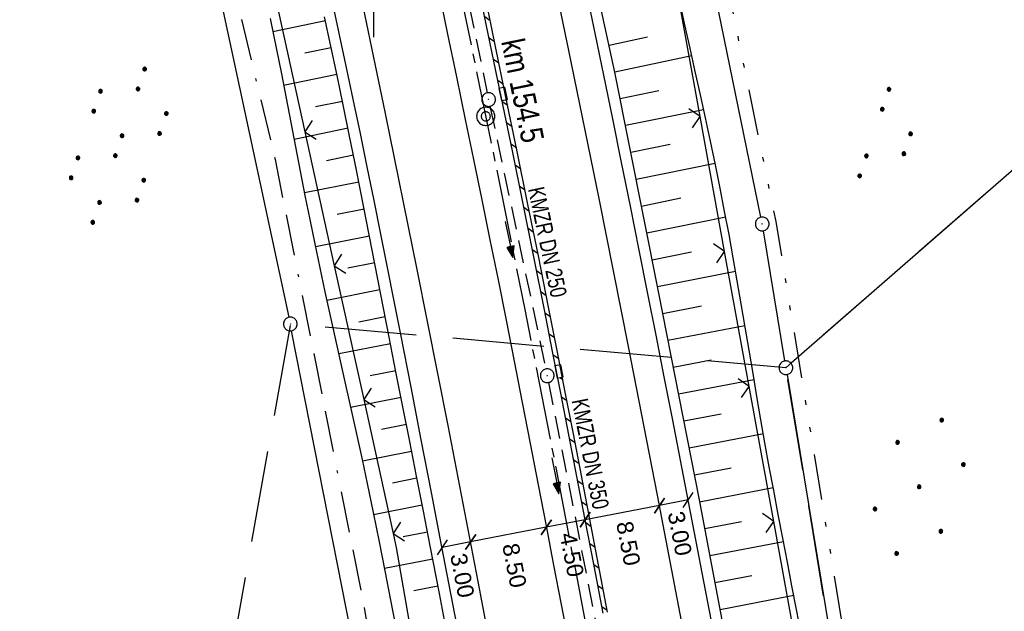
# Model space of a CAD drawing. Extents: x 510925 to 511321, y 470320 to 471095.
# Tile 15 of 17: x 511061 to 511169, y 470932 to 470997. Entities that reach past the tile are written whole.
import ezdxf

# ---------------------------------------------------------------- set-up
doc = ezdxf.new("R2010")
doc.units = 0
doc.header["$LTSCALE"] = 10
doc.header["$MEASUREMENT"] = 0
for name, pattern in [('ACAD_ISO16W100', [73, 15, -6.5, 15, -6.5, 15, -7, 1, -7]), ('ACHSE', [5.5, 4, -0.5, 0.5, -0.5]), ('LT00', [0]), ('LT05', [0.7, 0.5, -0.2]), ('LT09', [0.54, 0.2, -0.1, 0.02, -0.1, 0.02, -0.1]), ('STRICHLINIE2', [0.375, 0.25, -0.125])]:
    doc.linetypes.add(name, pattern=pattern)
doc.layers.get('0').update_dxf_attribs({"linetype": 'LT00'})
for name, color, linetype in [('-AX-020', 250, 'ACHSE'), ('-Halt-Pfeil', 4, 'LT00'), ('-Haltung', 182, 'STRICHLINIE2'), ('-Haltungsbeschriftung', 182, 'LT00'), ('-ST-20-1', 250, 'LT00'), ('-ST-20-5', 250, 'LT00'), ('BAB-KABEL', 220, 'ACAD_ISO16W100'), ('BEMAßUNG', 255, 'Continuous'), ('DFK_AB_L', 21, 'LT00'), ('DFK_AB_P', 7, 'LT00'), ('DFK_KATASTER', 250, 'LT00'), ('DFK_NUTZUNG', 250, 'LT00'), ('GEMARKUNGSGRENZE', 3, 'LT09'), ('V96_AFBR_BAB', 250, 'LT00'), ('V96_BOESCH', 250, 'LT00'), ('V96_BORDRINNE', 182, 'LT00'), ('V96_BOSCHUNG', 250, 'LT00'), ('V96_KA_PRUF', 182, 'LT00'), ('V96_LD_MARK', 250, 'LT00'), ('V96_RASTER', 250, 'LT00'), ('V96_RINNE', 182, 'LT00'), ('V96_SINKK', 182, 'LT00'), ('V96_ZAUN', 40, 'LT00'), ('WSG-GRENZE', 162, 'LT05')]:
    doc.layers.add(name, color=color, linetype=linetype)
doc.styles.add('Arial', font='ARIAL.TTF')
doc.styles.add('Arial Fett', font='txt', dxfattribs={"width": 0.8})
doc.styles.add('Haltungsbeschriftung', font='ARIAL.TTF', dxfattribs={"width": 0.75})

# ---------------------------------------------------------------- blocks, each defined once
blk = doc.blocks.new('SYMB0003')
at = {"color": 0, "linetype": 'ByBlock'}
for p, q in [((-0.015712, 0), (0.010166, 0.012015)), ((0, -0.021257), (-0.015712, 0)), ((0.010166, 0.012015), (0, -0.021257))]:
    blk.add_line(p, q, dxfattribs=at)
for points in [[(-0.031395, 0.499013), (-0.093691, 0.491144), (-0.154509, 0.475528), (-0.21289, 0.452414), (-0.267913, 0.422164), (-0.318712, 0.385257), (-0.364484, 0.342274), (-0.404509, 0.293893), (-0.438154, 0.240877), (-0.464888, 0.184062), (-0.484292, 0.124345), (-0.496058, 0.062667), (-0.5, 0)], [(-0.5, 0), (-0.496058, -0.062667), (-0.484292, -0.124345), (-0.464888, -0.184062), (-0.438154, -0.240877), (-0.404509, -0.293893), (-0.364485, -0.342274), (-0.318712, -0.385257), (-0.267914, -0.422164), (-0.21289, -0.452414), (-0.154509, -0.475529), (-0.093691, -0.491144), (-0.031395, -0.499014), (0.031395, -0.499014)], [(0.5, 0), (0.496057, 0.062667), (0.484292, 0.124345), (0.464888, 0.184062), (0.438153, 0.240877), (0.404509, 0.293893), (0.364484, 0.342274), (0.318712, 0.385257), (0.267913, 0.422164), (0.21289, 0.452414), (0.154509, 0.475528), (0.093691, 0.491144), (0.031395, 0.499013), (-0.031395, 0.499013)], [(0.031395, -0.499014), (0.093691, -0.491144), (0.154509, -0.475529), (0.21289, -0.452414), (0.267914, -0.422164), (0.318712, -0.385257), (0.364485, -0.342274), (0.404509, -0.293893), (0.438154, -0.240877), (0.464889, -0.184062), (0.484292, -0.124345), (0.496058, -0.062667), (0.5, 0)]]:
    blk.add_lwpolyline(points, dxfattribs=at)
blk = doc.blocks.new('SYMB0002')
at = {"color": 0, "linetype": 'ByBlock'}
for points in [[(-0.031395, 0.499013), (-0.093691, 0.491144), (-0.154509, 0.475528), (-0.21289, 0.452414), (-0.267913, 0.422164), (-0.318712, 0.385257), (-0.364484, 0.342274), (-0.404509, 0.293893), (-0.438154, 0.240877), (-0.464888, 0.184062), (-0.484292, 0.124345), (-0.496058, 0.062667), (-0.5, 0)], [(-0.5, 0), (-0.496058, -0.062667), (-0.484292, -0.124345), (-0.464888, -0.184062), (-0.438154, -0.240877), (-0.404509, -0.293893), (-0.364485, -0.342274), (-0.318712, -0.385257), (-0.267914, -0.422164), (-0.21289, -0.452414), (-0.154509, -0.475529), (-0.093691, -0.491144), (-0.031395, -0.499014), (0.031395, -0.499014)], [(0.5, 0), (0.496057, 0.062667), (0.484292, 0.124345), (0.464888, 0.184062), (0.438153, 0.240877), (0.404509, 0.293893), (0.364484, 0.342274), (0.318712, 0.385257), (0.267913, 0.422164), (0.21289, 0.452414), (0.154509, 0.475528), (0.093691, 0.491144), (0.031395, 0.499013), (-0.031395, 0.499013)], [(0.031395, -0.499014), (0.093691, -0.491144), (0.154509, -0.475529), (0.21289, -0.452414), (0.267914, -0.422164), (0.318712, -0.385257), (0.364485, -0.342274), (0.404509, -0.293893), (0.438154, -0.240877), (0.464889, -0.184062), (0.484292, -0.124345), (0.496058, -0.062667), (0.5, 0)]]:
    blk.add_lwpolyline(points, dxfattribs=at)
blk = doc.blocks.new('SYMB0652')
at = {"color": 0, "linetype": 'ByBlock'}
blk.add_lwpolyline([(-0.15, -0.075), (0.15, -0.075), (0.15, 0.075), (-0.15, 0.075), (-0.15, -0.075)], dxfattribs=at)
blk = doc.blocks.new('SYMB0024')
at = {"color": 0, "linetype": 'ByBlock'}
for p, q in [((-0.5, 0.5), (0, 0)), ((0, 0), (0.5, 0.5))]:
    blk.add_line(p, q, dxfattribs=at)
blk = doc.blocks.new('_Oblique')
at = {"color": 0, "linetype": 'ByBlock', "lineweight": -2}
blk.add_line((-0.5, -0.5), (0.5, 0.5), dxfattribs=at)
blk = doc.blocks.new('SYMB7111')
at = {"color": 0, "linetype": 'ByBlock'}
for p, q in [((-0.13, 0.202919), (-0.13, 0.177081)), ((-0.125, 0.172895), (-0.125, 0.207105)), ((-0.12, 0.209164), (-0.12, 0.170836)), ((-0.115, 0.170204), (-0.115, 0.209796)), ((-0.11, 0.209164), (-0.11, 0.170836)), ((-0.105, 0.172895), (-0.105, 0.207105)), ((-0.1, 0.202919), (-0.1, 0.177081)), ((-0.095, 0.189874), (-0.095, 0.190146)), ((0.1, 0.202919), (0.1, 0.177081)), ((0.105, 0.172895), (0.105, 0.207105)), ((0.11, 0.209164), (0.11, 0.170836)), ((0.115, 0.170204), (0.115, 0.209796)), ((0.12, 0.209164), (0.12, 0.170836)), ((0.125, 0.172895), (0.125, 0.207105)), ((0.13, 0.202919), (0.13, 0.177081)), ((0.135, 0.189874), (0.135, 0.190146)), ((-0.515, -0.177081), (-0.515, -0.202919)), ((-0.51, -0.207105), (-0.51, -0.172895)), ((-0.505, -0.170836), (-0.505, -0.209164)), ((-0.5, -0.209796), (-0.5, -0.170204)), ((-0.495, -0.170836), (-0.495, -0.209164)), ((-0.49, -0.207105), (-0.49, -0.172895)), ((-0.485, -0.177081), (-0.485, -0.202919)), ((-0.48, -0.190126), (-0.48, -0.189854)), ((-0.285, -0.177081), (-0.285, -0.202919)), ((-0.28, -0.207105), (-0.28, -0.172895)), ((-0.275, -0.170836), (-0.275, -0.209164)), ((-0.27, -0.209796), (-0.27, -0.170204)), ((-0.265, -0.170836), (-0.265, -0.209164)), ((-0.26, -0.207105), (-0.26, -0.172895)), ((-0.255, -0.177081), (-0.255, -0.202919)), ((-0.25, -0.190126), (-0.25, -0.189854)), ((0.255, -0.177081), (0.255, -0.202919)), ((0.26, -0.207105), (0.26, -0.172895)), ((0.265, -0.170836), (0.265, -0.209164)), ((0.27, -0.209796), (0.27, -0.170204)), ((0.275, -0.170836), (0.275, -0.209164)), ((0.28, -0.207105), (0.28, -0.172895)), ((0.285, -0.177081), (0.285, -0.202919)), ((0.29, -0.190126), (0.29, -0.189854)), ((0.485, -0.177081), (0.485, -0.202919)), ((0.49, -0.207105), (0.49, -0.172895)), ((0.495, -0.170836), (0.495, -0.209164)), ((0.5, -0.209796), (0.5, -0.170204)), ((0.505, -0.170836), (0.505, -0.209164)), ((0.51, -0.207105), (0.51, -0.172895)), ((0.515, -0.177081), (0.515, -0.202919)), ((0.52, -0.190126), (0.52, -0.189854))]:
    blk.add_line(p, q, dxfattribs=at)
for points in [[(-0.095, 0.19), (-0.096981, 0.198678), (-0.10253, 0.205637), (-0.11055, 0.209499), (-0.11945, 0.209499), (-0.12747, 0.205637), (-0.133019, 0.198678), (-0.135, 0.19), (-0.133019, 0.181322), (-0.12747, 0.174363), (-0.11945, 0.170501), (-0.11055, 0.170501), (-0.10253, 0.174363), (-0.096981, 0.181322), (-0.095, 0.19)], [(0.135, 0.19), (0.133019, 0.198678), (0.12747, 0.205637), (0.11945, 0.209499), (0.11055, 0.209499), (0.10253, 0.205637), (0.096981, 0.198678), (0.095, 0.19), (0.096981, 0.181322), (0.10253, 0.174363), (0.11055, 0.170501), (0.11945, 0.170501), (0.12747, 0.174363), (0.133019, 0.181322), (0.135, 0.19)], [(-0.48, -0.19), (-0.481981, -0.181322), (-0.48753, -0.174363), (-0.49555, -0.170501), (-0.50445, -0.170501), (-0.51247, -0.174363), (-0.518019, -0.181322), (-0.52, -0.19), (-0.518019, -0.198678), (-0.51247, -0.205637), (-0.50445, -0.209499), (-0.49555, -0.209499), (-0.48753, -0.205637), (-0.481981, -0.198678), (-0.48, -0.19)], [(-0.25, -0.19), (-0.251981, -0.181322), (-0.25753, -0.174363), (-0.26555, -0.170501), (-0.27445, -0.170501), (-0.28247, -0.174363), (-0.288019, -0.181322), (-0.29, -0.19), (-0.288019, -0.198678), (-0.28247, -0.205637), (-0.27445, -0.209499), (-0.26555, -0.209499), (-0.25753, -0.205637), (-0.251981, -0.198678), (-0.25, -0.19)], [(0.29, -0.19), (0.288019, -0.181322), (0.28247, -0.174363), (0.27445, -0.170501), (0.26555, -0.170501), (0.25753, -0.174363), (0.251981, -0.181322), (0.25, -0.19), (0.251981, -0.198678), (0.25753, -0.205637), (0.26555, -0.209499), (0.27445, -0.209499), (0.28247, -0.205637), (0.288019, -0.198678), (0.29, -0.19)], [(0.52, -0.19), (0.518019, -0.181322), (0.51247, -0.174363), (0.50445, -0.170501), (0.49555, -0.170501), (0.48753, -0.174363), (0.481981, -0.181322), (0.48, -0.19), (0.481981, -0.198678), (0.48753, -0.205637), (0.49555, -0.209499), (0.50445, -0.209499), (0.51247, -0.205637), (0.518019, -0.198678), (0.52, -0.19)]]:
    blk.add_lwpolyline(points, dxfattribs=at)
blk = doc.blocks.new('SYMB7110')
at = {"color": 0, "linetype": 'ByBlock'}
for p, q in [((-0.515, 0.392919), (-0.515, 0.367081)), ((-0.51, 0.362895), (-0.51, 0.397105)), ((-0.505, 0.399164), (-0.505, 0.360836)), ((-0.5, 0.360204), (-0.5, 0.399796)), ((-0.495, 0.399164), (-0.495, 0.360836)), ((-0.49, 0.362895), (-0.49, 0.397105)), ((-0.485, 0.392919), (-0.485, 0.367081)), ((-0.48, 0.379874), (-0.48, 0.380145)), ((-0.285, 0.392919), (-0.285, 0.367081)), ((-0.28, 0.362895), (-0.28, 0.397105)), ((-0.275, 0.399164), (-0.275, 0.360836)), ((-0.27, 0.360204), (-0.27, 0.399796)), ((-0.265, 0.399164), (-0.265, 0.360836)), ((-0.26, 0.362895), (-0.26, 0.397105)), ((-0.255, 0.392919), (-0.255, 0.367081)), ((-0.25, 0.379874), (-0.25, 0.380146)), ((0.255, 0.392919), (0.255, 0.367081)), ((0.26, 0.362895), (0.26, 0.397105)), ((0.265, 0.399164), (0.265, 0.360836)), ((0.27, 0.360204), (0.27, 0.399796)), ((0.275, 0.399164), (0.275, 0.360836)), ((0.28, 0.362895), (0.28, 0.397105)), ((0.285, 0.392919), (0.285, 0.367081)), ((0.29, 0.379874), (0.29, 0.380145)), ((0.485, 0.392919), (0.485, 0.367081)), ((0.49, 0.362895), (0.49, 0.397105)), ((0.495, 0.399164), (0.495, 0.360836)), ((0.5, 0.360204), (0.5, 0.399796)), ((0.505, 0.399164), (0.505, 0.360836)), ((0.51, 0.362895), (0.51, 0.397105)), ((0.515, 0.392919), (0.515, 0.367081)), ((0.52, 0.379874), (0.52, 0.380146)), ((-0.9, 0.012919), (-0.9, -0.012919)), ((-0.895, -0.017106), (-0.895, 0.017105)), ((-0.89, 0.019164), (-0.89, -0.019164)), ((-0.885, -0.019797), (-0.885, 0.019796)), ((-0.88, 0.019164), (-0.88, -0.019164)), ((-0.875, -0.017106), (-0.875, 0.017105)), ((-0.87, 0.012919), (-0.87, -0.012919)), ((-0.865, -0.000126), (-0.865, 0.000145)), ((-0.67, 0.012919), (-0.67, -0.012919)), ((-0.665, -0.017106), (-0.665, 0.017105)), ((-0.66, 0.019164), (-0.66, -0.019164)), ((-0.655, -0.019797), (-0.655, 0.019796)), ((-0.65, 0.019164), (-0.65, -0.019164)), ((-0.645, -0.017106), (-0.645, 0.017105)), ((-0.64, 0.012919), (-0.64, -0.012919)), ((-0.635, -0.000126), (-0.635, 0.000145)), ((-0.13, 0.012919), (-0.13, -0.012919)), ((-0.125, -0.017105), (-0.125, 0.017105)), ((-0.12, 0.019164), (-0.12, -0.019164)), ((-0.115, -0.019796), (-0.115, 0.019796)), ((-0.11, 0.019164), (-0.11, -0.019164)), ((-0.105, -0.017105), (-0.105, 0.017105)), ((-0.1, 0.012919), (-0.1, -0.012919)), ((-0.095, -0.000126), (-0.095, 0.000146)), ((0.1, 0.012919), (0.1, -0.012919)), ((0.105, -0.017105), (0.105, 0.017105)), ((0.11, 0.019164), (0.11, -0.019164)), ((0.115, -0.019796), (0.115, 0.019796)), ((0.12, 0.019164), (0.12, -0.019164)), ((0.125, -0.017105), (0.125, 0.017105)), ((0.13, 0.012919), (0.13, -0.012919)), ((0.135, -0.000126), (0.135, 0.000146)), ((0.64, 0.012919), (0.64, -0.012919)), ((0.645, -0.017105), (0.645, 0.017105)), ((0.65, 0.019164), (0.65, -0.019164)), ((0.655, -0.019796), (0.655, 0.019796)), ((0.66, 0.019164), (0.66, -0.019164)), ((0.665, -0.017105), (0.665, 0.017105)), ((0.67, 0.012919), (0.67, -0.012919)), ((0.675, -0.000126), (0.675, 0.000146)), ((0.87, 0.012919), (0.87, -0.012919)), ((0.875, -0.017105), (0.875, 0.017105)), ((0.88, 0.019164), (0.88, -0.019164)), ((0.885, -0.019796), (0.885, 0.019796)), ((0.89, 0.019164), (0.89, -0.019164)), ((0.895, -0.017105), (0.895, 0.017105)), ((0.9, 0.012919), (0.9, -0.012919)), ((0.905, -0.000126), (0.905, 0.000146)), ((-0.515, -0.367081), (-0.515, -0.392919)), ((-0.51, -0.397105), (-0.51, -0.362895)), ((-0.505, -0.360836), (-0.505, -0.399164)), ((-0.5, -0.399796), (-0.5, -0.360204)), ((-0.495, -0.360836), (-0.495, -0.399164)), ((-0.49, -0.397106), (-0.49, -0.362895)), ((-0.485, -0.367081), (-0.485, -0.392919)), ((-0.48, -0.380126), (-0.48, -0.379855)), ((-0.285, -0.367081), (-0.285, -0.392919)), ((-0.28, -0.397105), (-0.28, -0.362895)), ((-0.275, -0.360836), (-0.275, -0.399164)), ((-0.27, -0.399796), (-0.27, -0.360204)), ((-0.265, -0.360836), (-0.265, -0.399164)), ((-0.26, -0.397105), (-0.26, -0.362895)), ((-0.255, -0.367081), (-0.255, -0.392919)), ((-0.25, -0.380126), (-0.25, -0.379855)), ((0.255, -0.367081), (0.255, -0.392919)), ((0.26, -0.397105), (0.26, -0.362895)), ((0.265, -0.360836), (0.265, -0.399164)), ((0.27, -0.399796), (0.27, -0.360204)), ((0.275, -0.360836), (0.275, -0.399164)), ((0.28, -0.397105), (0.28, -0.362895)), ((0.285, -0.367081), (0.285, -0.392919)), ((0.29, -0.380126), (0.29, -0.379855)), ((0.485, -0.367081), (0.485, -0.392919)), ((0.49, -0.397105), (0.49, -0.362895)), ((0.495, -0.360836), (0.495, -0.399164)), ((0.5, -0.399796), (0.5, -0.360204)), ((0.505, -0.360836), (0.505, -0.399164)), ((0.51, -0.397105), (0.51, -0.362895)), ((0.515, -0.367081), (0.515, -0.392919)), ((0.52, -0.380126), (0.52, -0.379855))]:
    blk.add_line(p, q, dxfattribs=at)
for points in [[(-0.48, 0.38), (-0.481981, 0.388678), (-0.48753, 0.395637), (-0.49555, 0.399499), (-0.50445, 0.399499), (-0.51247, 0.395637), (-0.518019, 0.388678), (-0.52, 0.38), (-0.518019, 0.371322), (-0.51247, 0.364363), (-0.50445, 0.360501), (-0.49555, 0.360501), (-0.48753, 0.364363), (-0.481981, 0.371322), (-0.48, 0.38)], [(-0.25, 0.38), (-0.251981, 0.388678), (-0.25753, 0.395637), (-0.26555, 0.399499), (-0.27445, 0.399499), (-0.28247, 0.395637), (-0.288019, 0.388678), (-0.29, 0.38), (-0.288019, 0.371322), (-0.28247, 0.364363), (-0.27445, 0.360501), (-0.26555, 0.360501), (-0.25753, 0.364363), (-0.251981, 0.371322), (-0.25, 0.38)], [(0.29, 0.38), (0.288019, 0.388678), (0.28247, 0.395637), (0.27445, 0.399499), (0.26555, 0.399499), (0.25753, 0.395637), (0.251981, 0.388678), (0.25, 0.38), (0.251981, 0.371322), (0.25753, 0.364363), (0.26555, 0.360501), (0.27445, 0.360501), (0.28247, 0.364363), (0.288019, 0.371322), (0.29, 0.38)], [(0.52, 0.38), (0.518019, 0.388678), (0.51247, 0.395637), (0.50445, 0.399499), (0.495549, 0.399499), (0.48753, 0.395637), (0.481981, 0.388678), (0.48, 0.38), (0.481981, 0.371322), (0.48753, 0.364363), (0.495549, 0.360501), (0.50445, 0.360501), (0.51247, 0.364363), (0.518019, 0.371322), (0.52, 0.38)], [(-0.865, 0), (-0.866981, 0.008678), (-0.87253, 0.015637), (-0.88055, 0.019498), (-0.88945, 0.019498), (-0.89747, 0.015637), (-0.903019, 0.008678), (-0.905, 0)], [(-0.905, 0), (-0.903019, -0.008678), (-0.89747, -0.015637), (-0.88945, -0.019499), (-0.88055, -0.019499), (-0.87253, -0.015637), (-0.866981, -0.008678), (-0.865, 0)], [(-0.635, 0), (-0.636981, 0.008678), (-0.64253, 0.015637), (-0.65055, 0.019498), (-0.65945, 0.019498), (-0.66747, 0.015637), (-0.673019, 0.008678), (-0.675, 0)], [(-0.675, 0), (-0.673019, -0.008678), (-0.66747, -0.015637), (-0.65945, -0.019499), (-0.65055, -0.019499), (-0.64253, -0.015637), (-0.636981, -0.008678), (-0.635, 0)], [(-0.095, 0), (-0.096981, 0.008678), (-0.10253, 0.015637), (-0.11055, 0.019499), (-0.11945, 0.019499), (-0.12747, 0.015637), (-0.133019, 0.008678), (-0.135, 0)], [(-0.135, 0), (-0.133019, -0.008678), (-0.12747, -0.015637), (-0.11945, -0.019499), (-0.11055, -0.019499), (-0.10253, -0.015637), (-0.096981, -0.008678), (-0.095, 0)], [(0.135, 0), (0.133019, 0.008678), (0.12747, 0.015637), (0.11945, 0.019499), (0.11055, 0.019499), (0.10253, 0.015637), (0.096981, 0.008678), (0.095, 0)], [(0.095, 0), (0.096981, -0.008678), (0.10253, -0.015637), (0.11055, -0.019499), (0.11945, -0.019499), (0.12747, -0.015637), (0.133019, -0.008678), (0.135, 0)], [(0.675, 0), (0.673019, 0.008678), (0.66747, 0.015637), (0.65945, 0.019499), (0.65055, 0.019499), (0.64253, 0.015637), (0.636981, 0.008678), (0.635, 0)], [(0.635, 0), (0.636981, -0.008678), (0.64253, -0.015637), (0.65055, -0.019499), (0.65945, -0.019499), (0.66747, -0.015637), (0.673019, -0.008678), (0.675, 0)], [(0.905, 0), (0.903019, 0.008678), (0.89747, 0.015637), (0.88945, 0.019499), (0.88055, 0.019499), (0.87253, 0.015637), (0.866981, 0.008678), (0.865, 0)], [(0.865, 0), (0.866981, -0.008678), (0.87253, -0.015637), (0.88055, -0.019499), (0.88945, -0.019499), (0.89747, -0.015637), (0.903019, -0.008678), (0.905, 0)], [(-0.48, -0.38), (-0.481981, -0.371322), (-0.48753, -0.364363), (-0.49555, -0.360501), (-0.50445, -0.360501), (-0.51247, -0.364363), (-0.518019, -0.371322), (-0.52, -0.38), (-0.518019, -0.388678), (-0.51247, -0.395637), (-0.50445, -0.399499), (-0.49555, -0.399499), (-0.48753, -0.395637), (-0.481981, -0.388678), (-0.48, -0.38)], [(-0.25, -0.38), (-0.251981, -0.371322), (-0.25753, -0.364363), (-0.26555, -0.360501), (-0.27445, -0.360501), (-0.28247, -0.364363), (-0.288019, -0.371322), (-0.29, -0.38), (-0.288019, -0.388678), (-0.28247, -0.395637), (-0.27445, -0.399499), (-0.26555, -0.399499), (-0.25753, -0.395637), (-0.251981, -0.388678), (-0.25, -0.38)], [(0.29, -0.38), (0.288019, -0.371322), (0.28247, -0.364363), (0.27445, -0.360501), (0.26555, -0.360501), (0.25753, -0.364363), (0.251981, -0.371322), (0.25, -0.38), (0.251981, -0.388678), (0.25753, -0.395637), (0.26555, -0.399499), (0.27445, -0.399499), (0.28247, -0.395637), (0.288019, -0.388678), (0.29, -0.38)], [(0.52, -0.38), (0.518019, -0.371322), (0.51247, -0.364363), (0.50445, -0.360501), (0.495549, -0.360501), (0.48753, -0.364363), (0.481981, -0.371322), (0.48, -0.38), (0.481981, -0.388678), (0.48753, -0.395637), (0.495549, -0.399499), (0.50445, -0.399499), (0.51247, -0.395637), (0.518019, -0.388678), (0.52, -0.38)]]:
    blk.add_lwpolyline(points, dxfattribs=at)
blk = doc.blocks.new('Ackerland7')
at = {"layer": 'DFK_NUTZUNG', "color": 0, "linetype": 'ByBlock'}
for p, q in [((-4, 3.93), (-4, 3.67)), ((-3.95, 3.63), (-3.95, 3.97)), ((-3.9, 3.99), (-3.9, 3.61)), ((-3.85, 3.6), (-3.85, 4)), ((-3.8, 3.99), (-3.8, 3.61)), ((-3.75, 3.63), (-3.75, 3.97)), ((-3.7, 3.93), (-3.7, 3.67)), ((-3.65, 3.8), (-3.65, 3.8)), ((3.7, 3.93), (3.7, 3.67)), ((3.75, 3.63), (3.75, 3.97)), ((3.8, 3.99), (3.8, 3.61)), ((3.85, 3.6), (3.85, 4)), ((3.9, 3.99), (3.9, 3.61)), ((3.95, 3.63), (3.95, 3.97)), ((4, 3.93), (4, 3.67)), ((4.05, 3.8), (4.05, 3.8)), ((-7.85, 0.13), (-7.85, -0.13)), ((-7.8, -0.17), (-7.8, 0.17)), ((-7.75, 0.19), (-7.75, -0.19)), ((-7.7, -0.2), (-7.7, 0.2)), ((-7.65, 0.19), (-7.65, -0.19)), ((-7.6, -0.17), (-7.6, 0.17)), ((-7.55, 0.13), (-7.55, -0.13)), ((-7.5, 0), (-7.5, 0)), ((-0.15, 0.13), (-0.15, -0.13)), ((-0.1, -0.17), (-0.1, 0.17)), ((-0.05, 0.19), (-0.05, -0.19)), ((0, -0.2), (0, 0.2)), ((0.05, 0.19), (0.05, -0.19)), ((0.1, -0.17), (0.1, 0.17)), ((0.15, 0.13), (0.15, -0.13)), ((0.2, 0), (0.2, 0)), ((7.55, 0.13), (7.55, -0.13)), ((7.6, -0.17), (7.6, 0.17)), ((7.65, 0.19), (7.65, -0.19)), ((7.7, -0.2), (7.7, 0.2)), ((7.75, 0.19), (7.75, -0.19)), ((7.8, -0.17), (7.8, 0.17)), ((7.85, 0.13), (7.85, -0.13)), ((7.9, 0), (7.9, 0)), ((-4, -3.67), (-4, -3.93)), ((-3.95, -3.97), (-3.95, -3.63)), ((-3.9, -3.61), (-3.9, -3.99)), ((-3.85, -4), (-3.85, -3.6)), ((-3.8, -3.61), (-3.8, -3.99)), ((-3.75, -3.97), (-3.75, -3.63)), ((-3.7, -3.67), (-3.7, -3.93)), ((-3.65, -3.8), (-3.65, -3.8)), ((3.7, -3.67), (3.7, -3.93)), ((3.75, -3.97), (3.75, -3.63)), ((3.8, -3.61), (3.8, -3.99)), ((3.85, -4), (3.85, -3.6)), ((3.9, -3.61), (3.9, -3.99)), ((3.95, -3.97), (3.95, -3.63)), ((4, -3.67), (4, -3.93)), ((4.05, -3.8), (4.05, -3.8))]:
    blk.add_line(p, q, dxfattribs=at)
for points in [[(-3.65, 3.8), (-3.67, 3.89), (-3.73, 3.96), (-3.81, 3.99), (-3.89, 3.99), (-3.97, 3.96), (-4.03, 3.89), (-4.05, 3.8), (-4.03, 3.71), (-3.97, 3.64), (-3.89, 3.6), (-3.81, 3.6), (-3.73, 3.64), (-3.67, 3.71), (-3.65, 3.8)], [(4.05, 3.8), (4.03, 3.89), (3.97, 3.96), (3.89, 3.99), (3.81, 3.99), (3.73, 3.96), (3.67, 3.89), (3.65, 3.8), (3.67, 3.71), (3.73, 3.64), (3.81, 3.61), (3.89, 3.61), (3.97, 3.64), (4.03, 3.71), (4.05, 3.8)], [(-7.5, 0), (-7.52, 0.09), (-7.58, 0.16), (-7.66, 0.19), (-7.74, 0.19), (-7.82, 0.16), (-7.88, 0.09), (-7.9, 0)], [(0.2, 0), (0.18, 0.09), (0.12, 0.16), (0.04, 0.19), (-0.04, 0.19), (-0.12, 0.16), (-0.18, 0.09), (-0.2, 0)], [(-0.2, 0), (-0.18, -0.09), (-0.12, -0.16), (-0.04, -0.19), (0.04, -0.19), (0.12, -0.16), (0.18, -0.09), (0.2, 0)], [(7.9, 0), (7.88, 0.09), (7.82, 0.16), (7.74, 0.19), (7.66, 0.19), (7.58, 0.16), (7.52, 0.09), (7.5, 0)], [(7.5, 0), (7.52, -0.09), (7.58, -0.16), (7.66, -0.19), (7.74, -0.19), (7.82, -0.16), (7.88, -0.09), (7.9, 0)], [(-7.9, 0), (-7.88, -0.09), (-7.82, -0.16), (-7.74, -0.19), (-7.66, -0.19), (-7.58, -0.16), (-7.52, -0.09), (-7.5, 0)], [(-3.65, -3.8), (-3.67, -3.71), (-3.73, -3.64), (-3.81, -3.61), (-3.89, -3.61), (-3.97, -3.64), (-4.03, -3.71), (-4.05, -3.8), (-4.03, -3.89), (-3.97, -3.96), (-3.89, -3.99), (-3.81, -3.99), (-3.73, -3.96), (-3.67, -3.89), (-3.65, -3.8)], [(4.05, -3.8), (4.03, -3.71), (3.97, -3.64), (3.89, -3.61), (3.81, -3.61), (3.73, -3.64), (3.67, -3.71), (3.65, -3.8), (3.67, -3.89), (3.73, -3.96), (3.81, -3.99), (3.89, -3.99), (3.97, -3.96), (4.03, -3.89), (4.05, -3.8)]]:
    blk.add_lwpolyline(points, dxfattribs=at)
blk = doc.blocks.new('SYMB0070')
at = {"color": 0, "linetype": 'ByBlock'}
for p, q in [((-0.5, 0), (0.2, 0)), ((0.5, 0), (0.2, 0.1)), ((0.2, 0.1), (0.2, 0)), ((0.468, 0), (0.21, 0.086)), ((0.21, 0.086), (0.21, -0.086)), ((0.21, -0.086), (0.468, 0)), ((0.22, -0.072), (0.437, 0)), ((0.23, -0.058), (0.405, 0)), ((0.24, -0.045), (0.374, 0)), ((0.342, 0), (0.25, 0.031)), ((0.25, 0.031), (0.25, -0.031)), ((0.25, -0.031), (0.342, 0)), ((0.26, -0.017), (0.31, 0)), ((0.27, -0.003), (0.279, 0))]:
    blk.add_line(p, q, dxfattribs=at)
for points in [[(0.2, 0), (0.2, -0.1), (0.5, 0)], [(0.437, 0), (0.22, 0.072), (0.22, -0.072)], [(0.405, 0), (0.23, 0.058), (0.23, -0.058)], [(0.374, 0), (0.24, 0.045), (0.24, -0.045)], [(0.31, 0), (0.26, 0.017), (0.26, -0.017)], [(0.279, 0), (0.27, 0.003), (0.27, -0.003)]]:
    blk.add_lwpolyline(points, dxfattribs=at)

msp = doc.modelspace()

# ---------------------------------------------------------------- hatches: boundary and pattern name
at = {"layer": 'V96_BORDRINNE'}
h = msp.add_hatch(dxfattribs=at)
h.set_pattern_fill('ANSI31', color=256, scale=13, angle=280, style=0)
h.paths.add_polyline_path([(511102.82, 471043.25), (511102.1, 471046.51), (511101.61, 471046.4), (511102.33, 471043.15), (511103.38, 471038.41), (511104.42, 471033.67), (511105.67, 471027.89), (511106.91, 471022.11), (511107.63, 471018.72), (511108.12, 471018.82), (511107.4, 471022.21), (511106.16, 471028), (511104.9, 471033.77), (511103.87, 471038.52)])
h.paths.add_polyline_path([(511109.85, 471010.64), (511108.63, 471016.43), (511108.4, 471017.5), (511107.91, 471017.4), (511108.14, 471016.33), (511109.36, 471010.54), (511111.69, 470999.45), (511113.77, 470989.41), (511114.26, 470989.5), (511112.18, 470999.55)])
h = msp.add_hatch(dxfattribs=at)
h.set_pattern_fill('ANSI31', color=256, scale=13, angle=280, style=0)
h.paths.add_polyline_path([(511115.66, 470982.67), (511114.53, 470988.18), (511114.04, 470988.08), (511115.17, 470982.57), (511116.35, 470976.78), (511117.51, 470970.99), (511118.67, 470965.2), (511119.57, 470960.64), (511119.88, 470959.07), (511120.37, 470959.16), (511120.06, 470960.73), (511119.16, 470965.29), (511118.01, 470971.09), (511116.84, 470976.88)])
h.paths.add_polyline_path([(511120.95, 470956.17), (511120.63, 470957.84), (511120.14, 470957.74), (511120.46, 470956.08), (511121.35, 470951.51), (511122.23, 470946.95), (511123.11, 470942.39), (511124.1, 470937.2), (511125.09, 470932.01), (511125.43, 470930.23), (511125.92, 470930.32), (511125.58, 470932.11), (511124.59, 470937.29), (511123.6, 470942.48), (511122.72, 470947.05), (511121.84, 470951.61)])

# ---------------------------------------------------------------- linework, layer by layer
at = {"layer": '-AX-020', "ltscale": 0.2, "flags": 128}
msp.add_lwpolyline([(511092.53, 471077.22), (511094.53, 471068.54), (511098.39, 471051.37), (511102.17, 471034.17), (511105.87, 471016.96), (511109.5, 470999.73), (511113.05, 470982.49), (511116.52, 470965.23), (511119.91, 470947.95), (511123.22, 470930.66), (511126.45, 470913.36), (511129.61, 470896.04), (511132.69, 470878.7), (511135.68, 470861.35), (511138.6, 470843.99), (511141.44, 470826.62), (511144.2, 470809.23), (511146.88, 470791.83), (511149.49, 470774.42), (511152.01, 470757), (511154.45, 470739.56), (511156.82, 470722.12), (511159.1, 470704.66), (511161.31, 470687.19), (511163.44, 470669.72), (511165.49, 470652.23), (511165.64, 470650.9), (511167.87, 470631.02), (511170.03, 470611.14), (511172.1, 470591.25), (511174.1, 470571.35), (511176.01, 470551.44), (511177.85, 470531.52), (511179.53, 470512.55), (511180.88, 470496.34), (511182.16, 470480.14), (511183.36, 470463.92), (511184.48, 470447.7), (511185.52, 470431.48), (511186.48, 470415.25), (511187.36, 470399.01), (511188.16, 470382.77), (511188.88, 470366.53), (511189.52, 470350.29), (511189.76, 470343.49)], dxfattribs=at)
at = {"layer": '-Haltung'}
for p, q in [((511106.68, 471016.82, 359.87), (511112.41, 470988.93, 359.87)), ((511112.72, 470987.46, 359.87), (511118.83, 470958.71, 359.87)), ((511119.13, 470957.25, 359.87), (511124.52, 470929.79, 359.87))]:
    msp.add_line(p, q, dxfattribs=at)
at = {"layer": 'BAB-KABEL', "ltscale": 0.03, "flags": 128}
msp.add_lwpolyline([(511067.1, 471073.33), (511077.6, 471030.01), (511089.22, 470981.62), (511098.91, 470932.89), (511107.16, 470884.03), (511116.15, 470835.04), (511125.08, 470786.06), (511133.15, 470736.97), (511137.3, 470706.32), (511129.89, 470689.71), (511129.54, 470684.61), (511132.44, 470671.58), (511143.11, 470670.95), (511145.78, 470638.26), (511151.08, 470588.89), (511155.98, 470539.42), (511159.51, 470489.78), (511162.63, 470440.14), (511165.94, 470390.62), (511167.84, 470340.94), (511167.84, 470340.13)], dxfattribs=at)
at = {"layer": 'BEMAßUNG'}
for p, q in [((511131.26, 470943.78), (511123.14, 470942.22)), ((511134.4, 470944.39), (511131.26, 470943.78)), ((511123.14, 470942.22), (511118.88, 470941.4)), ((511118.88, 470941.4), (511110.6, 470939.8)), ((511110.6, 470939.8), (511107.48, 470939.2))]:
    msp.add_line(p, q, dxfattribs=at)
at = {"layer": 'DFK_AB_L'}
for p, q in [((511142.35, 470975.32), (511125.14, 471059.1)), ((511081.27, 471008.38), (511090.72, 470964.37)), ((511144.97, 470959.59), (511142.62, 470973.84)), ((511108.3, 470875.01), (511091.02, 470962.9)), ((511145.21, 470958.11), (511157.57, 470883.14))]:
    msp.add_line(p, q, dxfattribs=at)
at = {"layer": 'DFK_KATASTER'}
msp.add_line((511209.18, 471014.7), (511145.66, 470959.34), dxfattribs=at)
at = {"layer": 'GEMARKUNGSGRENZE', "ltscale": 2.5, "flags": 128}
msp.add_lwpolyline([(511121.08, 471081.59), (511126.45, 471060.17), (511143.98, 470974.85), (511146.57, 470959.09), (511159.17, 470882.63), (511171.61, 470798.75), (511182.45, 470711.37), (511193.01, 470699.76), (511193.73, 470690.19), (511187.83, 470675.55), (511194.98, 470614.95), (511207.15, 470475.09), (511207.63, 470473.85), (511218.63, 470446.19), (511282.7, 470462.39), (511261.68, 470406.38), (511258.84, 470397.92), (511241.39, 470351.39)], dxfattribs=at)
at = {"layer": 'V96_AFBR_BAB', "elevation": 359.87}
for points in [[(511107.12, 471000.01), (511108.09, 470995.34), (511109.06, 470990.67), (511110.02, 470986.01), (511110.92, 470981.62), (511111.82, 470977.23), (511112.71, 470972.84), (511113.6, 470968.45), (511114.48, 470964.06), (511115.37, 470959.56), (511116.24, 470955.06), (511117.12, 470950.56), (511117.99, 470946.06), (511118.85, 470941.56), (511119.68, 470937.25), (511120.5, 470932.94), (511121.33, 470928.62)], [(511109.09, 470930.77), (511107.43, 470939.45), (511106.32, 470945.21), (511105.2, 470950.97), (511104.08, 470956.72), (511102.95, 470962.48), (511102.23, 470966.15), (511101.5, 470969.81), (511100.77, 470973.48), (511100.04, 470977.14), (511099.29, 470980.81), (511098.54, 470984.47), (511097.76, 470988.24), (511096.96, 470992.02), (511096.16, 470995.79), (511095.36, 470999.56)], [(511136.94, 470931.12), (511136.11, 470935.48), (511135.28, 470939.84), (511134.44, 470944.2), (511133.56, 470948.75), (511132.68, 470953.3), (511131.79, 470957.85), (511130.9, 470962.4), (511130, 470966.94), (511129.05, 470971.73), (511128.08, 470976.51), (511127.11, 470981.3), (511126.14, 470986.08), (511125.16, 470990.86), (511124.26, 470995.26), (511123.35, 470999.66)]]:
    msp.add_lwpolyline(points, dxfattribs=at)
at = {"layer": 'V96_BOESCH', "elevation": 359.87}
for points in [[(511163.79, 470776.85), (511160.32, 470800), (511156.67, 470823.86), (511152.85, 470847.62), (511148.94, 470870.66), (511144.75, 470895.09), (511140.55, 470918.34), (511135.62, 470944.39), (511131.18, 470967.01), (511126.39, 470991.17), (511121.68, 471012.83), (511116.88, 471035.98), (511111.6, 471059.81), (511107.17, 471079.46)], [(511146.75, 470929.8), (511146.25, 470932.4), (511145.75, 470935), (511145.25, 470937.6), (511144.75, 470940.2), (511144.25, 470942.81), (511143.76, 470945.41), (511143.27, 470948.02), (511142.8, 470950.62), (511142.36, 470953.15), (511141.92, 470955.69), (511141.49, 470958.22), (511141.06, 470960.76), (511140.64, 470963.29), (511140.21, 470965.83), (511139.77, 470968.36), (511139.33, 470970.89), (511138.87, 470973.42), (511138.39, 470975.94), (511137.89, 470978.5), (511137.37, 470981.06), (511136.84, 470983.62), (511136.29, 470986.17), (511135.74, 470988.72), (511135.18, 470991.27), (511134.62, 470993.82), (511134.05, 470996.36), (511133.5, 470998.91)], [(511088.68, 470997.07), (511089.37, 470993.65), (511089.9, 470990.99), (511090.41, 470988.33), (511090.93, 470985.68), (511091.44, 470983.02), (511091.96, 470980.36), (511092.48, 470977.71), (511093.02, 470975.05), (511093.56, 470972.4), (511094.11, 470969.77), (511094.67, 470967.15), (511095.25, 470964.53), (511095.83, 470961.91), (511096.41, 470959.29), (511096.99, 470956.67), (511097.57, 470954.05), (511098.15, 470951.43), (511098.72, 470948.81), (511099.28, 470946.19), (511099.94, 470943.01), (511100.59, 470939.82), (511101.22, 470936.63), (511101.84, 470933.44), (511102.45, 470930.25)], [(511108.18, 470928.92), (511107.19, 470934.15), (511106.18, 470939.38), (511105.44, 470943.18), (511104.69, 470946.99), (511103.94, 470950.79), (511103.18, 470954.59), (511102.43, 470958.4), (511101.69, 470962.2), (511101.07, 470965.37), (511100.45, 470968.54), (511099.84, 470971.71), (511099.22, 470974.88), (511098.59, 470978.05), (511097.96, 470981.21), (511097.32, 470984.38), (511096.66, 470987.6), (511095.99, 470990.81), (511095.31, 470994.03), (511094.62, 470997.24)]]:
    msp.add_lwpolyline(points, dxfattribs=at)
at = {"layer": 'V96_BOSCHUNG'}
for p, q in [((511094.72, 470996.8, 359.87), (511088.98, 470995.6, 359.87)), ((511125.75, 470994.12, 359.87), (511129.94, 470995.04, 359.87)), ((511095.34, 470993.86, 359.87), (511092.45, 470993.26, 359.87)), ((511126.38, 470991.21, 359.87), (511134.79, 470993.01, 359.87)), ((511095.96, 470990.93, 359.87), (511090.15, 470989.71, 359.87)), ((511126.96, 470988.29, 359.87), (511131.2, 470989.17, 359.87)), ((511096.58, 470987.99, 359.87), (511093.65, 470987.38, 359.87)), ((511127.54, 470985.37, 359.87), (511136.09, 470987.1, 359.87)), ((511097.19, 470985.04, 359.87), (511091.29, 470983.83, 359.87)), ((511128.12, 470982.43, 359.87), (511132.42, 470983.3, 359.87)), ((511097.79, 470982.09, 359.87), (511094.82, 470981.5, 359.87)), ((511128.71, 470979.49, 359.87), (511137.34, 470981.23, 359.87)), ((511098.38, 470979.14, 359.87), (511092.43, 470977.97, 359.87)), ((511129.29, 470976.54, 359.87), (511133.61, 470977.42, 359.87)), ((511098.96, 470976.2, 359.87), (511095.99, 470975.61, 359.87)), ((511129.87, 470973.6, 359.87), (511138.51, 470975.35, 359.87)), ((511099.54, 470973.25, 359.87), (511093.62, 470972.09, 359.87)), ((511130.46, 470970.66, 359.87), (511134.76, 470971.53, 359.87)), ((511100.11, 470970.31, 359.87), (511097.18, 470969.73, 359.87)), ((511131.04, 470967.73, 359.87), (511139.59, 470969.43, 359.87)), ((511100.68, 470967.36, 359.87), (511094.88, 470966.22, 359.87)), ((511131.62, 470964.8, 359.87), (511135.86, 470965.63, 359.87)), ((511101.25, 470964.42, 359.87), (511098.39, 470963.85, 359.87)), ((511132.19, 470961.86, 359.87), (511140.6, 470963.49, 359.87)), ((511101.83, 470961.47, 359.87), (511096.17, 470960.36, 359.87)), ((511132.77, 470958.92, 359.87), (511136.93, 470959.73, 359.87)), ((511102.41, 470958.53, 359.87), (511099.61, 470957.98, 359.87)), ((511133.34, 470955.98, 359.87), (511141.6, 470957.57, 359.87)), ((511102.99, 470955.59, 359.87), (511097.47, 470954.5, 359.87)), ((511133.92, 470953.03, 359.87), (511138.01, 470953.82, 359.87)), ((511103.57, 470952.64, 359.87), (511100.84, 470952.11, 359.87)), ((511134.5, 470950.09, 359.87), (511142.62, 470951.66, 359.87)), ((511104.15, 470949.7, 359.87), (511098.76, 470948.64, 359.87)), ((511135.08, 470947.14, 359.87), (511139.11, 470947.92, 359.87)), ((511104.73, 470946.76, 359.87), (511102.06, 470946.23, 359.87)), ((511135.65, 470944.2, 359.87), (511143.69, 470945.76, 359.87)), ((511105.31, 470943.81, 359.87), (511099.99, 470942.76, 359.87)), ((511136.21, 470941.25, 359.87), (511140.23, 470942.03, 359.87)), ((511105.89, 470940.87, 359.87), (511103.24, 470940.35, 359.87)), ((511136.77, 470938.3, 359.87), (511144.81, 470939.86, 359.87)), ((511106.46, 470937.92, 359.87), (511101.17, 470936.88, 359.87)), ((511137.33, 470935.36, 359.87), (511141.35, 470936.14, 359.87)), ((511107.03, 470934.97, 359.87), (511104.39, 470934.46, 359.87)), ((511137.89, 470932.41, 359.87), (511145.95, 470933.97, 359.87))]:
    msp.add_line(p, q, dxfattribs=at)
at = {"layer": 'V96_LD_MARK', "elevation": 359.87}
for points in [[(511158.36, 470784.34), (511156.79, 470794.85), (511155.18, 470805.35), (511153.55, 470815.85), (511151.9, 470826.35), (511150.21, 470836.84), (511148.49, 470847.32), (511145.77, 470863.62), (511142.96, 470879.91), (511140.09, 470896.18), (511137.14, 470912.45), (511134.13, 470928.7), (511131.04, 470944.93), (511127.88, 470961.16), (511124.65, 470977.37), (511121.35, 470993.56), (511117.98, 471009.75), (511114.54, 471025.91), (511111.03, 471042.07), (511107.46, 471058.2), (511103.81, 471074.32), (511102.78, 471078.79)], [(511136.96, 470785.32), (511135.19, 470797.01), (511133.38, 470808.69), (511131.55, 470820.36), (511129.67, 470832.03), (511127.77, 470843.7), (511125.82, 470855.35), (511123.84, 470867.01), (511120.86, 470884.14), (511117.8, 470901.26), (511114.66, 470918.37), (511111.44, 470935.46), (511108.14, 470952.54), (511104.76, 470969.6), (511101.3, 470986.65), (511097.76, 471003.68), (511094.14, 471020.69), (511090.44, 471037.68), (511086.67, 471054.66), (511084.12, 471065.92), (511081.9, 471075.6)]]:
    msp.add_lwpolyline(points, dxfattribs=at)
at = {"layer": 'V96_RASTER'}
msp.add_line((511100, 470995, 359.87), (511100, 471005, 359.87), dxfattribs=at)
at = {"layer": 'V96_RINNE', "elevation": 359.87}
for points in [[(511125.09, 470932.01), (511124.1, 470937.2), (511123.11, 470942.39), (511122.23, 470946.95), (511121.35, 470951.51), (511120.46, 470956.08), (511119.57, 470960.64), (511118.67, 470965.2), (511117.51, 470970.99), (511116.35, 470976.78), (511115.17, 470982.57), (511113.98, 470988.35), (511111.69, 470999.45)], [(511125.58, 470932.11), (511124.59, 470937.29), (511123.6, 470942.48), (511122.72, 470947.05), (511121.84, 470951.61), (511120.95, 470956.17), (511120.06, 470960.73), (511119.16, 470965.29), (511118.01, 470971.09), (511116.84, 470976.88), (511115.66, 470982.67), (511114.47, 470988.45), (511112.18, 470999.55)]]:
    msp.add_lwpolyline(points, dxfattribs=at)
at = {"layer": 'V96_ZAUN'}
for p, q in [((511135.7, 470986.32, 359.87), (511133.01, 471001.08, 359.87)), ((511089.24, 470999.31, 359.87), (511092.46, 470984.66, 359.87)), ((511138.38, 470971.56, 359.87), (511135.7, 470986.32, 359.87)), ((511092.46, 470984.66, 359.87), (511095.69, 470970.01, 359.87)), ((511141.07, 470956.81, 359.87), (511138.38, 470971.56, 359.87)), ((511095.69, 470970.01, 359.87), (511098.91, 470955.36, 359.87)), ((511143.76, 470942.05, 359.87), (511141.07, 470956.81, 359.87)), ((511098.91, 470955.36, 359.87), (511102.13, 470940.71, 359.87)), ((511146.44, 470927.29, 359.87), (511143.76, 470942.05, 359.87))]:
    msp.add_line(p, q, dxfattribs=at)
at = {"layer": 'V96_ZAUN', "elevation": 359.87}
msp.add_lwpolyline([(511102.13, 470940.71), (511102.47, 470939.18), (511104.77, 470925.95)], dxfattribs=at)
at = {"layer": 'WSG-GRENZE', "ltscale": 2, "flags": 128}
for points in [[(511220.03, 471024.16), (511145.09, 470958.85), (511090.88, 470963.64), (511042.13, 470689.85), (511034.93, 470686.28), (511040.5, 470423.38), (511040.31, 470419.35), (511115.41, 470332.11)], [(511235.33, 470350.46), (511217.72, 470444.41), (511206.24, 470473.3), (511205.67, 470474.74), (511193.49, 470614.8), (511186.3, 470675.75), (511192.21, 470690.43), (511191.66, 470698.9), (511188.5, 470715.24), (511184.01, 470719.13), (511175.23, 470789.64), (511171.61, 470786.5), (511170.12, 470798.55), (511157.69, 470882.4), (511145.09, 470958.85)]]:
    msp.add_lwpolyline(points, dxfattribs=at)

# ---------------------------------------------------------------- block references
at = {"layer": '-Halt-Pfeil', "yscale": 4, "zscale": 4}
for p, xscale, rotation in [((511114.8, 470972.88, 359.87), 4.000000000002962, 281.9911459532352), ((511119.88, 470947.03, 359.87), 3.999999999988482, 281.1158559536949)]:
    msp.add_blockref('SYMB0070', p, dxfattribs=dict(at, xscale=xscale, rotation=rotation))
at = {"layer": '-ST-20-1', "rotation": 258.929999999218}
msp.add_blockref('SYMB0002', (511112.26, 470986.35), dxfattribs=at)
at = {"layer": '-ST-20-5', "xscale": 1.999999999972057, "yscale": 2, "zscale": 2, "rotation": 258.9300000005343}
msp.add_blockref('SYMB0002', (511112.26, 470986.35), dxfattribs=at)
at = {"layer": 'BEMAßUNG', "xscale": 1.4, "yscale": 1.4, "zscale": 1.4}
for p, rotation in [((511134.4, 470944.39), 10.92151186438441), ((511131.26, 470943.78), 10.92151186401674), ((511131.26, 470943.78), 190.9215118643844), ((511123.14, 470942.22), 10.92151186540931), ((511123.14, 470942.22), 190.9215118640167), ((511118.88, 470941.4), 10.92151186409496), ((511118.88, 470941.4), 190.9215118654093), ((511110.6, 470939.8), 10.92151186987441), ((511110.6, 470939.8), 190.921511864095), ((511107.48, 470939.2), 190.9215118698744)]:
    msp.add_blockref('_Oblique', p, dxfattribs=dict(at, rotation=rotation))
at = {"layer": 'DFK_AB_P', "xscale": 1.499999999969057, "yscale": 1.5, "zscale": 1.5, "rotation": 251.2881100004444}
for p in [(511142.5, 470974.58), (511090.88, 470963.64), (511145.09, 470958.85)]:
    msp.add_blockref('SYMB0003', p, dxfattribs=at)
at = {"layer": 'DFK_NUTZUNG', "yscale": 10, "zscale": 10, "rotation": 251.28826}
for name, p, xscale in [('SYMB7110', (511072.11, 470983.14), 10), ('SYMB7111', (511156.56, 470983.96), 9.99999999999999)]:
    msp.add_blockref(name, p, dxfattribs=dict(at, xscale=xscale))
at = {"layer": 'DFK_NUTZUNG', "rotation": 251.2883000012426}
msp.add_blockref('Ackerland7', (511159.67, 470945.83), dxfattribs=at)
at = {"layer": 'V96_KA_PRUF', "xscale": 1.50000000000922, "yscale": 1.50000000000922, "zscale": 1.5, "rotation": 278.7021059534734}
for p in [(511112.57, 470988.19, 359.87), (511118.98, 470957.98, 359.87)]:
    msp.add_blockref('SYMB0003', p, dxfattribs=at)
at = {"layer": 'V96_SINKK', "zscale": 4.5}
for p, xscale, yscale, rotation in [((511114.16, 470988.8, 359.87), 4.500000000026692, 4.500000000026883, 281.396003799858), ((511120.28, 470958.45, 359.87), 4.500000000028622, 4.500000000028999, 280.9380850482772)]:
    msp.add_blockref('SYMB0652', p, dxfattribs=dict(at, xscale=xscale, yscale=yscale, rotation=rotation))
at = {"layer": 'V96_ZAUN', "yscale": 2.100000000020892, "zscale": 2.100000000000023}
for p, xscale, rotation in [((511135.7, 470986.32, 359.87), 2.100000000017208, 100.3180159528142), ((511092.46, 470984.66, 359.87), 2.100000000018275, 282.4080159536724), ((511138.38, 470971.56, 359.87), 2.100000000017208, 100.3180159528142), ((511095.69, 470970.01, 359.87), 2.100000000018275, 282.4080159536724), ((511141.07, 470956.81, 359.87), 2.100000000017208, 100.3180159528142), ((511098.91, 470955.36, 359.87), 2.100000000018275, 282.4080159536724), ((511143.76, 470942.05, 359.87), 2.100000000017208, 100.3180159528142), ((511102.13, 470940.71, 359.87), 2.100000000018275, 282.4080159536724)]:
    msp.add_blockref('SYMB0024', p, dxfattribs=dict(at, xscale=xscale, rotation=rotation))

# ---------------------------------------------------------------- texts
at = {"layer": '-Haltungsbeschriftung', "style": 'Haltungsbeschriftung', "width": 0.75}
for s, rotation, p in [('KMZR DN 250', 281.9911, (511116.86, 470978.41, 359.87)), ('KMZR DN 350', 281.1159, (511121.64, 470955.28, 359.87))]:
    msp.add_text(s, height=1.8, rotation=rotation, dxfattribs=at).set_placement(p)
at = {"layer": '-ST-20-5', "style": 'Arial Fett', "width": 0.8}
msp.add_text(' km 154.5', height=2.5, rotation=-78.4445, dxfattribs=at).set_placement((511113.78, 470995.31))
at = {"layer": 'BEMAßUNG', "char_height": 1.8, "attachment_point": 5, "rotation": 280.9215, "style": 'Arial'}
for s, insert in [('\\A1;3.00', (511133.48, 470940.72)), ('\\A1;8.50', (511127.85, 470939.63)), ('\\A1;4.50', (511121.67, 470938.4)), ('\\A1;8.50', (511115.39, 470937.22)), ('\\A1;3.00', (511109.69, 470936.13))]:
    msp.add_mtext(s, dxfattribs=dict(at, insert=insert))

doc.saveas('drawing.dxf')
